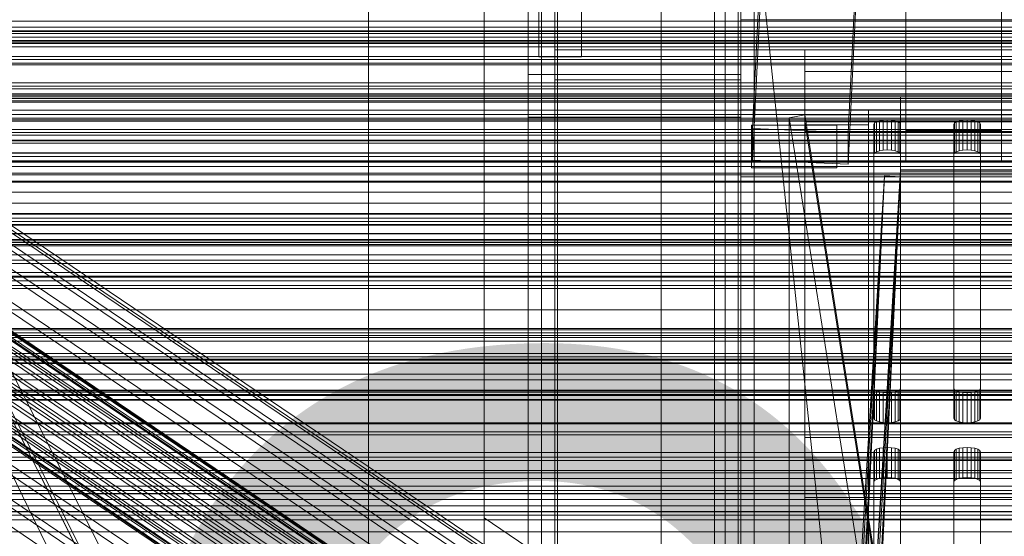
# Model space of a CAD drawing. Header units: millimetres. Extents: x -2233 to 61924, y -68080 to 6847.
# Tile 66 of 256: x -316 to -130, y -34983 to -34886. Entities that reach past the tile are written whole.
import ezdxf

# ---------------------------------------------------------------- set-up
doc = ezdxf.new("R2010")
doc.units = ezdxf.units.MM
for name, color, linetype, lineweight in [('COTAS_O', 1, 'Continuous', 0), ('COTAS_P', 1, 'Continuous', 0), ('frontal_bajante_movil', 7, 'Continuous', 0), ('frontal_briquetadora', 7, 'Continuous', 0), ('frontal_C01', 7, 'Continuous', 0), ('frontal_C02', 7, 'Continuous', 0), ('frontal_C03', 7, 'Continuous', 0), ('frontal_C05', 7, 'Continuous', 0), ('frontal_mezcladora', 7, 'Continuous', 0), ('frontal_mix-C02', 7, 'Continuous', 0), ('frontal_secador', 7, 'Continuous', 0), ('frontal_tolva-C01', 7, 'Continuous', 0)]:
    doc.layers.add(name, color=color, linetype=linetype, lineweight=lineweight)
doc.dimstyles.new('R19_100', dxfattribs={"dimtxt": 250, "dimasz": 150, "dimexe": 150, "dimexo": 80, "dimgap": 100, "dimtad": 1, "dimtih": 1, "dimtoh": 1, "dimdsep": 46, "dimcen": 0.09, "dimadec": 0, "dimazin": 0, "dimtfac": 1, "dimtdec": 4, "dimtofl": 0, "dimtmove": 0, "dimatfit": 3, "dimfxl": 1, "dimtolj": 1, "dimtzin": 0, "dimarcsym": 0})

# ---------------------------------------------------------------- blocks, each defined once
blk = doc.blocks.new('DIM_R28_48')
at = {"layer": 'COTAS_P'}
for p, q in [((-1750, -34600), (-1600, -34555)), ((2600, -34600), (2450, -34555)), ((-1750, -35500), (-1750, -34600)), ((-1750, -34600), (2600, -34600)), ((-1750, -34600), (-1600, -34645)), ((2600, -34600), (2450, -34645)), ((2600, -35500), (2600, -34600))]:
    blk.add_line(p, q, dxfattribs=at)
blk.add_text('4350 P', height=250, dxfattribs=at).set_placement((425, -34500))
blk = doc.blocks.new('DIM_R28_50')
at = {"layer": 'COTAS_P'}
for p, q in [((1705.78, -34504.95), (1551.9, -34475.9)), ((-194.22, -34704.95), (1705.78, -34504.95)), ((1705.78, -34504.95), (1561.32, -34565.4)), ((1800, -35400), (1705.78, -34504.95)), ((-194.22, -34704.95), (-49.75, -34644.49)), ((-100, -35600), (-194.22, -34704.95)), ((-194.22, -34704.95), (-40.33, -34734))]:
    blk.add_line(p, q, dxfattribs=at)
blk.add_text('1910.5 P', height=250, rotation=6.009, dxfattribs=at).set_placement((745.32, -34505.49))
blk = doc.blocks.new('DIM_R28_53')
at = {"layer": 'COTAS_P'}
for p, q in [((-150, -32300), (550, -32300)), ((550, -32300), (505, -32450)), ((550, -34900), (550, -32300)), ((550, -32300), (595, -32450)), ((550, -34900), (505, -34750)), ((550, -34900), (595, -34750)), ((-150, -34900), (550, -34900))]:
    blk.add_line(p, q, dxfattribs=at)
blk.add_text('2600 P', height=250, rotation=90, dxfattribs=at).set_placement((450, -33600))
blk = doc.blocks.new('DIM_R28_54')
at = {"layer": 'COTAS_O'}
for p, q in [((-1850, -34900), (-1850, -35600)), ((-150, -34900), (-150, -35600)), ((-1850, -35600), (-1700, -35555)), ((-150, -35600), (-300, -35555)), ((-150, -35600), (-1850, -35600)), ((-1850, -35600), (-1700, -35645)), ((-150, -35600), (-300, -35645))]:
    blk.add_line(p, q, dxfattribs=at)
blk.add_text('1700 O', height=250, rotation=180, dxfattribs=at).set_placement((-1000, -35700))
blk = doc.blocks.new('DIM_R28_55')
at = {"layer": 'COTAS_O'}
for p, q in [((-650, -33700), (50, -33700)), ((50, -33700), (5, -33850)), ((50, -34900), (50, -33700)), ((50, -33700), (95, -33850)), ((50, -34900), (5, -34750)), ((50, -34900), (95, -34750)), ((-650, -34900), (50, -34900))]:
    blk.add_line(p, q, dxfattribs=at)
blk.add_text('1200 O', height=250, rotation=90, dxfattribs=at).set_placement((-50, -34300))
blk = doc.blocks.new('DIM_R28_56')
at = {"layer": 'COTAS_O'}
for p, q in [((-650, -34200), (-500, -34155)), ((650, -34200), (500, -34155)), ((-650, -34900), (-650, -34200)), ((-650, -34200), (650, -34200)), ((-650, -34200), (-500, -34245)), ((650, -34200), (500, -34245)), ((650, -34900), (650, -34200))]:
    blk.add_line(p, q, dxfattribs=at)
blk.add_text('1300 O', height=250, dxfattribs=at).set_placement((0, -34100))
blk = doc.blocks.new('DIM_R28_58')
at = {"layer": 'COTAS_O'}
for p, q in [((-1480, -35300), (-1330, -35255)), ((490, -35300), (340, -35255)), ((-1480, -36000), (-1480, -35300)), ((-1480, -35300), (490, -35300)), ((-1480, -35300), (-1330, -35345)), ((490, -35300), (340, -35345)), ((490, -36000), (490, -35300))]:
    blk.add_line(p, q, dxfattribs=at)
blk.add_text('1970 O', height=250, dxfattribs=at).set_placement((-495, -35200))
blk = doc.blocks.new('DIM_R28_60')
at = {"layer": 'COTAS_O'}
for p, q in [((-1400, -35300), (-1250, -35255)), ((1400, -35300), (1250, -35255)), ((-1400, -36000), (-1400, -35300)), ((-1400, -35300), (1400, -35300)), ((-1400, -35300), (-1250, -35345)), ((1400, -35300), (1250, -35345)), ((1400, -36000), (1400, -35300))]:
    blk.add_line(p, q, dxfattribs=at)
blk.add_text('2800 O', height=250, dxfattribs=at).set_placement((0, -35200))
blk = doc.blocks.new('DIM_R28_61')
at = {"layer": 'COTAS_P'}
for p, q in [((-305, -34680), (395, -34680)), ((395, -34680), (350, -34830)), ((395, -36000), (395, -34680)), ((395, -34680), (440, -34830)), ((395, -36000), (350, -35850)), ((395, -36000), (440, -35850)), ((-305, -36000), (395, -36000))]:
    blk.add_line(p, q, dxfattribs=at)
blk.add_text('1320 P', height=250, rotation=90, dxfattribs=at).set_placement((295, -35340))
blk = doc.blocks.new('DIM_R28_62')
at = {"layer": 'COTAS_P'}
for p, q in [((-305, -35300), (-155, -35255)), ((345, -35300), (195, -35255)), ((-305, -36000), (-305, -35300)), ((-305, -35300), (345, -35300)), ((-305, -35300), (-155, -35345)), ((345, -35300), (195, -35345)), ((345, -36000), (345, -35300))]:
    blk.add_line(p, q, dxfattribs=at)
blk.add_text('650 P', height=250, dxfattribs=at).set_placement((20, -35200))

msp = doc.modelspace()

# ---------------------------------------------------------------- linework, layer by layer
at = {"layer": 'frontal_bajante_movil'}
for p, q in [((-195, -35227.232), (-195, -34680)), ((-183, -34680), (-183, -35227.232)), ((-180, -35227.232), (-180, -34680)), ((-195, -34682.819), (-195, -35230.051)), ((-183, -35230.051), (-183, -34682.819)), ((-215, -35355.689), (-215, -34808.457)), ((-185, -34808.457), (-185, -35355.689)), ((-183, -35356.81), (-183, -34809.578)), ((-180, -34809.578), (-180, -35356.81)), ((-180, -34885.505), (-180, -34810.919)), ((-183, -34891.143), (-183, -34816.557)), ((-180, -34816.557), (-180, -34891.143)), ((-183, -34819.376), (-183, -34893.962)), ((-215, -34846.045), (-215, -35393.277)), ((-185, -35393.277), (-185, -34846.045)), ((-220, -34881.262), (-220, -34895.821)), ((-220, -34903.821), (-220, -34881.262)), ((-180, -34895.821), (-180, -34881.262)), ((-180, -34881.262), (-180, -34903.821)), ((220, -34885.505), (-180, -34885.505)), ((-180, -34885.505), (-180, -34891.143)), ((-180, -34885.505), (-180, -35159.121)), ((-215, -34891.143), (-180, -34891.143)), ((-215, -35164.759), (-215, -34891.143)), ((-215, -34896.781), (-215, -34891.143)), ((223, -34891.143), (-183, -34891.143)), ((-183, -34891.143), (-183, -34893.962)), ((-180, -34891.143), (220, -34891.143)), ((-180, -35164.759), (-180, -34891.143)), ((-180, -34891.143), (-168, -34891.143)), ((-180, -34902.42), (-180, -34891.143)), ((-180, -34891.143), (-180, -34896.781)), ((-168, -34891.143), (-168, -35164.759)), ((-168, -34891.143), (-168, -34902.42)), ((-168, -34891.143), (208, -34891.143)), ((-168, -34895.247), (-168, -34891.143)), ((-183, -34893.962), (223, -34893.962)), ((-220, -34895.821), (-220, -34903.821)), ((-220, -34895.821), (-180, -34895.821)), ((-180, -34903.821), (-180, -34895.821)), ((208, -34895.247), (-168, -34895.247)), ((-168, -34895.247), (-168, -34906.524)), ((-215, -34896.781), (-215, -35170.397)), ((-180, -34896.781), (-215, -34896.781)), ((-180, -35170.397), (-180, -34896.781)), ((-180, -34902.42), (-180, -35176.036)), ((-168, -34902.42), (-180, -34902.42)), ((-168, -35176.036), (-168, -34902.42)), ((-168, -34902.42), (-168, -34906.524)), ((208, -34902.42), (-168, -34902.42)), ((-168, -34902.42), (-156, -34902.42)), ((-168, -34905.239), (-168, -34902.42)), ((-156, -34902.42), (-156, -35176.036)), ((-156, -34902.42), (-156, -34905.239)), ((-220, -34903.821), (-180, -34903.821)), ((-220, -35775), (-220, -34903.821)), ((-180, -35775), (-180, -34903.821)), ((-170.939, -34903.924), (-168, -34903.359)), ((-170.939, -34903.924), (-170.939, -35177.54)), ((-82.939, -35460.565), (-170.939, -34903.924)), ((-168, -34903.359), (-80, -35460)), ((-168, -35176.975), (-168, -34903.359)), ((-168, -34903.359), (208, -34903.359)), ((-168, -34903.359), (-168, -34904.675)), ((208, -34904.675), (-168, -34904.675)), ((-168, -34904.675), (-80, -35461.315)), ((-155, -34905.171), (-154.878, -34904.907)), ((-154.878, -34904.907), (-154.523, -34904.669)), ((-154.878, -34910.545), (-154.878, -34904.907)), ((-154.523, -34904.669), (-153.969, -34904.479)), ((-154.523, -34910.307), (-154.523, -34904.669)), ((-153.969, -34904.479), (-153.273, -34904.358)), ((-153.969, -34910.118), (-153.969, -34904.479)), ((-153.273, -34904.358), (-152.5, -34904.316)), ((-153.273, -34909.996), (-153.273, -34904.358)), ((-152.5, -34904.316), (-151.727, -34904.358)), ((-152.5, -34909.954), (-152.5, -34904.316)), ((-151.727, -34904.358), (-151.031, -34904.479)), ((-151.727, -34909.996), (-151.727, -34904.358)), ((-151.031, -34904.479), (-150.477, -34904.669)), ((-151.031, -34910.118), (-151.031, -34904.479)), ((-150.477, -34904.669), (-150.122, -34904.907)), ((-150.477, -34910.307), (-150.477, -34904.669)), ((-150.122, -34904.907), (-150, -34905.171)), ((-150.122, -34910.545), (-150.122, -34904.907)), ((-140, -34905.171), (-139.878, -34904.907)), ((-139.878, -34904.907), (-139.523, -34904.669)), ((-139.878, -34910.545), (-139.878, -34904.907)), ((-139.523, -34904.669), (-138.969, -34904.479)), ((-139.523, -34910.307), (-139.523, -34904.669)), ((-138.969, -34904.479), (-138.273, -34904.358)), ((-138.969, -34910.118), (-138.969, -34904.479)), ((-138.273, -34904.358), (-137.5, -34904.316)), ((-138.273, -34909.996), (-138.273, -34904.358)), ((-137.5, -34904.316), (-136.727, -34904.358)), ((-137.5, -34909.954), (-137.5, -34904.316)), ((-136.727, -34904.358), (-136.031, -34904.479)), ((-136.727, -34909.996), (-136.727, -34904.358)), ((-136.031, -34904.479), (-135.477, -34904.669)), ((-136.031, -34910.118), (-136.031, -34904.479)), ((-135.477, -34904.669), (-135.122, -34904.907)), ((-135.477, -34910.307), (-135.477, -34904.669)), ((-135.122, -34904.907), (-135, -34905.171)), ((-135.122, -34910.545), (-135.122, -34904.907)), ((-178, -34905.332), (-162, -34905.332)), ((-178, -34905.332), (-178, -34913.332)), ((-168, -34905.239), (-168, -35178.855)), ((-156, -34905.239), (-168, -34905.239)), ((-168, -34906.524), (208, -34906.524)), ((-162, -34905.332), (-162, -34913.332)), ((-156, -35178.855), (-156, -34905.239)), ((-155, -34954.764), (-155, -34905.171)), ((-155, -34905.171), (-155, -34910.809)), ((-150, -34905.171), (-150, -34954.764)), ((-150, -34910.809), (-150, -34905.171)), ((-140, -34954.764), (-140, -34905.171)), ((-140, -34905.171), (-140, -34910.809)), ((-135, -34905.171), (-135, -34954.764)), ((-135, -34910.809), (-135, -34905.171)), ((-154.878, -34910.545), (-155, -34910.809)), ((-154.523, -34910.307), (-154.878, -34910.545)), ((-153.969, -34910.118), (-154.523, -34910.307)), ((-153.273, -34909.996), (-153.969, -34910.118)), ((-152.5, -34909.954), (-153.273, -34909.996)), ((-151.727, -34909.996), (-152.5, -34909.954)), ((-151.031, -34910.118), (-151.727, -34909.996)), ((-150.477, -34910.307), (-151.031, -34910.118)), ((-150.122, -34910.545), (-150.477, -34910.307)), ((-150, -34910.809), (-150.122, -34910.545)), ((-139.878, -34910.545), (-140, -34910.809)), ((-139.523, -34910.307), (-139.878, -34910.545)), ((-138.969, -34910.118), (-139.523, -34910.307)), ((-138.273, -34909.996), (-138.969, -34910.118)), ((-137.5, -34909.954), (-138.273, -34909.996)), ((-136.727, -34909.996), (-137.5, -34909.954)), ((-136.031, -34910.118), (-136.727, -34909.996)), ((-135.477, -34910.307), (-136.031, -34910.118)), ((-135.122, -34910.545), (-135.477, -34910.307)), ((-135, -34910.809), (-135.122, -34910.545)), ((-155, -34910.809), (-155, -34960.402)), ((-150, -34960.402), (-150, -34910.809)), ((-140, -34910.809), (-140, -34960.402)), ((-135, -34960.402), (-135, -34910.809)), ((-178, -34913.332), (-162, -34913.332)), ((-154.878, -34955.028), (-155, -34954.764)), ((-155, -34960.402), (-155, -34954.764)), ((-154.523, -34955.267), (-154.878, -34955.028)), ((-154.878, -34960.666), (-154.878, -34955.028)), ((-150.122, -34955.028), (-150.477, -34955.267)), ((-150, -34954.764), (-150.122, -34955.028)), ((-150.122, -34960.666), (-150.122, -34955.028)), ((-150, -34960.402), (-150, -34954.764)), ((-139.878, -34955.028), (-140, -34954.764)), ((-140, -34960.402), (-140, -34954.764)), ((-139.523, -34955.267), (-139.878, -34955.028)), ((-139.878, -34960.666), (-139.878, -34955.028)), ((-135.122, -34955.028), (-135.477, -34955.267)), ((-135, -34954.764), (-135.122, -34955.028)), ((-135.122, -34960.666), (-135.122, -34955.028)), ((-135, -34960.402), (-135, -34954.764)), ((-153.969, -34955.456), (-154.523, -34955.267)), ((-154.523, -34960.905), (-154.523, -34955.267)), ((-153.273, -34955.577), (-153.969, -34955.456)), ((-153.969, -34961.094), (-153.969, -34955.456)), ((-152.5, -34955.619), (-153.273, -34955.577)), ((-153.273, -34961.215), (-153.273, -34955.577)), ((-151.727, -34955.577), (-152.5, -34955.619)), ((-152.5, -34961.257), (-152.5, -34955.619)), ((-151.031, -34955.456), (-151.727, -34955.577)), ((-151.727, -34961.215), (-151.727, -34955.577)), ((-150.477, -34955.267), (-151.031, -34955.456)), ((-151.031, -34961.094), (-151.031, -34955.456)), ((-150.477, -34960.905), (-150.477, -34955.267)), ((-138.969, -34955.456), (-139.523, -34955.267)), ((-139.523, -34960.905), (-139.523, -34955.267)), ((-138.273, -34955.577), (-138.969, -34955.456)), ((-138.969, -34961.094), (-138.969, -34955.456)), ((-137.5, -34955.619), (-138.273, -34955.577)), ((-138.273, -34961.215), (-138.273, -34955.577)), ((-136.727, -34955.577), (-137.5, -34955.619)), ((-137.5, -34961.257), (-137.5, -34955.619)), ((-136.031, -34955.456), (-136.727, -34955.577)), ((-136.727, -34961.215), (-136.727, -34955.577)), ((-135.477, -34955.267), (-136.031, -34955.456)), ((-136.031, -34961.094), (-136.031, -34955.456)), ((-135.477, -34960.905), (-135.477, -34955.267)), ((-155, -34960.402), (-154.878, -34960.666)), ((-154.878, -34960.666), (-154.523, -34960.905)), ((-150.477, -34960.905), (-150.122, -34960.666)), ((-150.122, -34960.666), (-150, -34960.402)), ((-140, -34960.402), (-139.878, -34960.666)), ((-139.878, -34960.666), (-139.523, -34960.905)), ((-135.477, -34960.905), (-135.122, -34960.666)), ((-135.122, -34960.666), (-135, -34960.402)), ((-154.523, -34960.905), (-153.969, -34961.094)), ((-153.969, -34961.094), (-153.273, -34961.215)), ((-153.273, -34961.215), (-152.5, -34961.257)), ((-152.5, -34961.257), (-151.727, -34961.215)), ((-151.727, -34961.215), (-151.031, -34961.094)), ((-151.031, -34961.094), (-150.477, -34960.905)), ((-139.523, -34960.905), (-138.969, -34961.094)), ((-138.969, -34961.094), (-138.273, -34961.215)), ((-138.273, -34961.215), (-137.5, -34961.257)), ((-137.5, -34961.257), (-136.727, -34961.215)), ((-136.727, -34961.215), (-136.031, -34961.094)), ((-136.031, -34961.094), (-135.477, -34960.905)), ((-168, -34963.993), (208, -34963.993)), ((-168, -34968.098), (-168, -34963.993)), ((-168, -34975.27), (-168, -34963.993)), ((-154.523, -34966.232), (-153.969, -34966.043)), ((-153.969, -34966.043), (-153.273, -34965.922)), ((-153.969, -34971.681), (-153.969, -34966.043)), ((-153.273, -34965.922), (-152.5, -34965.88)), ((-153.273, -34971.56), (-153.273, -34965.922)), ((-152.5, -34965.88), (-151.727, -34965.922)), ((-152.5, -34971.518), (-152.5, -34965.88)), ((-151.727, -34965.922), (-151.031, -34966.043)), ((-151.727, -34971.56), (-151.727, -34965.922)), ((-151.031, -34966.043), (-150.477, -34966.232)), ((-151.031, -34971.681), (-151.031, -34966.043)), ((-139.523, -34966.232), (-138.969, -34966.043)), ((-138.969, -34966.043), (-138.273, -34965.922)), ((-138.969, -34971.681), (-138.969, -34966.043)), ((-138.273, -34965.922), (-137.5, -34965.88)), ((-138.273, -34971.56), (-138.273, -34965.922)), ((-137.5, -34965.88), (-136.727, -34965.922)), ((-137.5, -34971.518), (-137.5, -34965.88)), ((-136.727, -34965.922), (-136.031, -34966.043)), ((-136.727, -34971.56), (-136.727, -34965.922)), ((-136.031, -34966.043), (-135.477, -34966.232)), ((-136.031, -34971.681), (-136.031, -34966.043)), ((-155, -34966.735), (-154.878, -34966.471)), ((-155, -35016.328), (-155, -34966.735)), ((-155, -34966.735), (-155, -34972.373)), ((-154.878, -34966.471), (-154.523, -34966.232)), ((-154.878, -34972.109), (-154.878, -34966.471)), ((-154.523, -34971.87), (-154.523, -34966.232)), ((-150.477, -34966.232), (-150.122, -34966.471)), ((-150.477, -34971.87), (-150.477, -34966.232)), ((-150.122, -34966.471), (-150, -34966.735)), ((-150.122, -34972.109), (-150.122, -34966.471)), ((-150, -34966.735), (-150, -35016.328)), ((-150, -34972.373), (-150, -34966.735)), ((-140, -34966.735), (-139.878, -34966.471)), ((-140, -35016.328), (-140, -34966.735)), ((-140, -34966.735), (-140, -34972.373)), ((-139.878, -34966.471), (-139.523, -34966.232)), ((-139.878, -34972.109), (-139.878, -34966.471)), ((-139.523, -34971.87), (-139.523, -34966.232)), ((-135.477, -34966.232), (-135.122, -34966.471)), ((-135.477, -34971.87), (-135.477, -34966.232)), ((-135.122, -34966.471), (-135, -34966.735)), ((-135.122, -34972.109), (-135.122, -34966.471)), ((-135, -34966.735), (-135, -35016.328)), ((-135, -34972.373), (-135, -34966.735)), ((208, -34968.098), (-168, -34968.098)), ((-168, -34968.098), (-168, -34979.374)), ((-153.969, -34971.681), (-154.523, -34971.87)), ((-153.273, -34971.56), (-153.969, -34971.681)), ((-152.5, -34971.518), (-153.273, -34971.56)), ((-151.727, -34971.56), (-152.5, -34971.518)), ((-151.031, -34971.681), (-151.727, -34971.56)), ((-150.477, -34971.87), (-151.031, -34971.681)), ((-138.969, -34971.681), (-139.523, -34971.87)), ((-138.273, -34971.56), (-138.969, -34971.681)), ((-137.5, -34971.518), (-138.273, -34971.56)), ((-136.727, -34971.56), (-137.5, -34971.518)), ((-136.031, -34971.681), (-136.727, -34971.56)), ((-135.477, -34971.87), (-136.031, -34971.681)), ((-154.878, -34972.109), (-155, -34972.373)), ((-155, -34972.373), (-155, -35021.966)), ((-154.523, -34971.87), (-154.878, -34972.109)), ((-150.122, -34972.109), (-150.477, -34971.87)), ((-150, -34972.373), (-150.122, -34972.109)), ((-150, -35021.966), (-150, -34972.373)), ((-139.878, -34972.109), (-140, -34972.373)), ((-140, -34972.373), (-140, -35021.966)), ((-139.523, -34971.87), (-139.878, -34972.109)), ((-135.122, -34972.109), (-135.477, -34971.87)), ((-135, -34972.373), (-135.122, -34972.109)), ((-135, -35021.966), (-135, -34972.373)), ((-168, -34975.27), (-168, -34979.374)), ((208, -34975.27), (-168, -34975.27)), ((-168, -34979.374), (208, -34979.374))]:
    msp.add_line(p, q, dxfattribs=at)
at = {"layer": 'frontal_briquetadora'}
for p, q in [((-490, -34940), (340, -34940)), ((-490, -34940), (490, -34940)), ((-1330, -34950), (340, -34950))]:
    msp.add_line(p, q, dxfattribs=at)
at = {"layer": 'frontal_C01'}
for p, q in [((-250, -33373.251), (-250, -35948.844)), ((-250, -35953.656), (-250, -33378.064)), ((-228.298, -34716.493), (-228.298, -34979.106)), ((-228.298, -34984.887), (-228.298, -34722.274)), ((425, -34886.916), (-425, -34886.916)), ((-425, -34898.471), (425, -34898.471)), ((-332.629, -34915.086), (-148.32, -35039.42)), ((-331.181, -34914.736), (-146.872, -35039.071)), ((-330.692, -34915.826), (-146.383, -35040.161)), ((-334.938, -34916.851), (-150.629, -35041.185)), ((-356.348, -34919.176), (-142.549, -35063.404)), ((-355.53, -34918.55), (-141.731, -35062.779)), ((-355.022, -34919.683), (-141.224, -35063.911)), ((-355.017, -34918.427), (-141.218, -35062.655)), ((-354.844, -34918.813), (-141.045, -35063.041)), ((-337.95, -34919.911), (-153.641, -35044.246)), ((-331.197, -34918.281), (-146.887, -35042.616)), ((-358.659, -34921.73), (-144.861, -35065.958)), ((-357.415, -34920.26), (-143.617, -35064.489)), ((-355.541, -34920.977), (-141.742, -35065.205)), ((-146.196, -35067.712), (-359.995, -34923.484)), ((-356.363, -34922.608), (-142.565, -35066.836)), ((-332.659, -34921.934), (-148.35, -35046.269)), ((-361.332, -34925.404), (-147.533, -35069.632)), ((-357.434, -34924.463), (-143.635, -35068.691)), ((-341.461, -34924.058), (-157.152, -35048.393)), ((-358.68, -34926.417), (-144.881, -35070.646)), ((-334.981, -34926.536), (-150.672, -35050.87)), ((-362.578, -34927.358), (-148.779, -35071.586)), ((-360.017, -34928.337), (-146.218, -35072.565)), ((-160.922, -35053.344), (-345.231, -34929.009)), ((-364.471, -34930.844), (-150.672, -35075.072)), ((-363.648, -34929.214), (-149.85, -35073.442)), ((-361.352, -34930.091), (-147.554, -35074.32)), ((-364.989, -34932.138), (-151.191, -35076.367)), ((-363.664, -34932.645), (-149.865, -35076.873)), ((-362.596, -34931.561), (-148.798, -35075.789)), ((-338.003, -34931.772), (-153.694, -35056.107)), ((-365.168, -34933.008), (-151.369, -35077.237)), ((-364.995, -34933.394), (-151.196, -35077.623)), ((-364.482, -34933.271), (-150.683, -35077.499)), ((-349.002, -34934.427), (-164.693, -35058.762)), ((-341.52, -34937.288), (-157.211, -35061.622)), ((-352.519, -34939.942), (-168.21, -35064.277)), ((-345.291, -34942.706), (-160.982, -35067.04)), ((-355.541, -34945.179), (-171.232, -35069.514)), ((-349.061, -34947.657), (-164.752, -35071.991)), ((-357.863, -34949.781), (-173.554, -35074.116)), ((-352.572, -34951.804), (-168.263, -35076.138)), ((-355.584, -34954.864), (-171.275, -35079.199)), ((-130, -35045.418), (-228.298, -34979.106)), ((-228.298, -34979.106), (-228.298, -35241.719)), ((-228.298, -34979.106), (-228.298, -34984.887))]:
    msp.add_line(p, q, dxfattribs=at)
at = {"layer": 'frontal_C02'}
for p, q in [((-250, -32921.727), (-250, -35767.183)), ((-250, -35771.953), (-250, -32926.497)), ((-228.298, -34746.19), (-228.298, -35036.685)), ((-228.298, -35042.415), (-228.298, -34751.921)), ((-177.811, -34905.918), (-174.943, -34846.652)), ((-156.962, -34847.445), (-159.83, -34906.711)), ((-177.811, -34911.88), (-174.943, -34852.614)), ((-159.83, -34912.673), (-156.962, -34853.407)), ((-149, -34906.313), (-149, -34860.876)), ((-131, -34860.876), (-131, -34906.313)), ((-149, -34912.274), (-149, -34866.837)), ((-131, -34912.274), (-131, -34866.837)), ((-425, -34900.768), (425, -34900.768)), ((-159.83, -34906.711), (-177.811, -34905.918)), ((-177.811, -34905.918), (-177.811, -34911.88)), ((-159.83, -34912.673), (-159.83, -34906.711)), ((-131, -34906.313), (-149, -34906.313)), ((-149, -34906.313), (-149, -34912.274)), ((-131, -34912.274), (-131, -34906.313)), ((425, -34912.223), (-425, -34912.223)), ((-177.811, -34911.88), (-159.83, -34912.673)), ((-149, -34912.274), (-131, -34912.274)), ((425, -34915.909), (-425, -34915.909)), ((-425, -34927.364), (425, -34927.364)), ((-450, -34949.495), (450, -34949.495)), ((450, -34961.417), (-450, -34961.417))]:
    msp.add_line(p, q, dxfattribs=at)
at = {"layer": 'frontal_C03'}
for p, q in [((1250, -34885.8), (-1250, -34885.8)), ((1250, -34888.107), (-1250, -34888.107)), ((1250, -34888.761), (-1250, -34888.761)), ((1250, -34889.642), (-1250, -34889.642)), ((1250, -34899.448), (-1250, -34899.448)), ((1250, -34900.33), (-1250, -34900.33)), ((1250, -34900.983), (-1250, -34900.983)), ((1250, -34903.291), (-1250, -34903.291)), ((-1250, -34904.348), (1250, -34904.348)), ((1250, -34907.2), (-1250, -34907.2)), ((1250, -34908.257), (-1250, -34908.257)), ((1250, -34910.565), (-1250, -34910.565)), ((1250, -34911.218), (-1250, -34911.218)), ((1250, -34912.1), (-1250, -34912.1)), ((1250, -34921.906), (-1250, -34921.906)), ((1250, -34922.787), (-1250, -34922.787)), ((1250, -34923.441), (-1250, -34923.441)), ((1250, -34925.748), (-1250, -34925.748)), ((-1250, -34926.806), (1250, -34926.806)), ((1250, -34929.658), (-1250, -34929.658)), ((1250, -34930.715), (-1250, -34930.715)), ((1250, -34933.022), (-1250, -34933.022)), ((1250, -34933.676), (-1250, -34933.676)), ((1250, -34934.557), (-1250, -34934.557)), ((1250, -34944.364), (-1250, -34944.364)), ((1250, -34945.245), (-1250, -34945.245)), ((1250, -34945.898), (-1250, -34945.898)), ((1250, -34948.206), (-1250, -34948.206)), ((-1250, -34949.263), (1250, -34949.263)), ((1530, -34950.129), (-1530, -34950.129)), ((1250, -34952.115), (-1250, -34952.115)), ((1250, -34953.173), (-1250, -34953.173)), ((1530, -34955.129), (-1530, -34955.129)), ((1270, -34955.96), (-1270, -34955.96)), ((-1270, -34956.859), (1270, -34956.859)), ((1250, -34955.48), (-1250, -34955.48)), ((1250, -34956.134), (-1250, -34956.134)), ((1250, -34957.015), (-1250, -34957.015)), ((-1500, -34961.228), (1500, -34961.228)), ((1250, -34966.821), (-1250, -34966.821)), ((1250, -34967.703), (-1250, -34967.703)), ((1250, -34968.356), (-1250, -34968.356)), ((1500, -34970.211), (-1500, -34970.211)), ((1250, -34970.664), (-1250, -34970.664)), ((-1250, -34971.721), (1250, -34971.721)), ((-1250, -34973.155), (1250, -34973.155)), ((-1250, -34973.953), (1250, -34973.953)), ((-1250, -34974.537), (1250, -34974.537)), ((1250, -34974.573), (-1250, -34974.573)), ((1250, -34975.63), (-1250, -34975.63)), ((-1250, -34976.875), (1250, -34976.875)), ((1250, -34977.938), (-1250, -34977.938)), ((-1250, -34978.004), (1250, -34978.004)), ((1250, -34978.591), (-1250, -34978.591)), ((1250, -34979.473), (-1250, -34979.473)), ((-1250, -34981.724), (1250, -34981.724))]:
    msp.add_line(p, q, dxfattribs=at)
at = {"layer": 'frontal_C05'}
for p, q in [((-217.5, -35992), (-217.5, -34800)), ((-214.5, -34800), (-214.5, -35992)), ((-180.5, -34800), (-180.5, -35992)), ((-177.5, -35992), (-177.5, -34800)), ((-250, -34992), (-250, -34803.5)), ((-215, -34992), (-215, -34803.5)), ((-218, -34892.5), (-218, -34810.5)), ((-210, -34892.5), (-210, -34810.5)), ((-218, -34892.5), (-210, -34892.5))]:
    msp.add_line(p, q, dxfattribs=at)
at = {"layer": 'frontal_mezcladora'}
for p, q in [((-180, -34915), (-180, -34885)), ((-750, -34900), (750, -34900)), ((-600, -34900), (600, -34900)), ((-750, -34910.5), (750, -34910.5)), ((-180, -34915), (180, -34915))]:
    msp.add_line(p, q, dxfattribs=at)
at = {"layer": 'frontal_mix-C02'}
for p, q in [((-170, -35240.004), (-150, -34913.701)), ((-150, -34913.937), (-170, -35329.168)), ((-150, -34913.701), (150, -34913.701)), ((-150, -34913.701), (-150, -34915)), ((150, -34913.937), (-150, -34913.937)), ((-150, -34915), (-150, -34913.937)), ((-150, -34915), (-170, -35241.303)), ((-170, -35330.23), (-150, -34915)), ((-152.997, -34914.856), (-157.997, -35012.661)), ((-157.997, -35018.663), (-152.997, -34914.856)), ((-152.996, -34914.847), (-157.996, -35002.425)), ((-157.996, -35012.652), (-152.996, -34914.847)), ((-152.995, -34914.829), (-157.995, -34996.405)), ((-157.995, -35002.407), (-152.995, -34914.829)), ((-150, -34915), (-155, -35018.808)), ((-155, -35012.805), (-150, -34915)), ((-155, -35002.578), (-150, -34915)), ((-155, -34996.576), (-150, -34915)), ((-150, -34915), (-152.997, -34914.856)), ((-150, -34915), (-152.996, -34914.847)), ((-150, -34915), (-152.995, -34914.829)), ((150, -34915), (-150, -34915))]:
    msp.add_line(p, q, dxfattribs=at)
at = {"layer": 'frontal_secador'}
for p, q in [((-1250, -34887.588), (1250, -34887.588)), ((1250, -34887.611), (-1250, -34887.611)), ((1250, -34887.728), (-1250, -34887.728)), ((-1250, -34889.387), (1250, -34889.387)), ((1250, -34889.918), (-1250, -34889.918)), ((-1250, -34890), (1250, -34890)), ((1250, -34890.588), (-1250, -34890.588)), ((1250, -34892.387), (-1250, -34892.387)), ((1250, -34893), (-1250, -34893)), ((-1250, -34893.65), (1250, -34893.65)), ((-1250, -34894), (1250, -34894)), ((1250, -34897.382), (-1250, -34897.382)), ((1250, -34898), (-1250, -34898)), ((1250, -34899.689), (-1250, -34899.689)), ((1250, -34902.485), (-1250, -34902.485)), ((1250, -34904), (-1250, -34904)), ((1250, -34904.545), (-1250, -34904.545)), ((1250, -34906.144), (-1250, -34906.144)), ((1250, -34906.709), (-1250, -34906.709)), ((-1250, -34908.142), (1250, -34908.142)), ((1250, -34908.686), (-1250, -34908.686)), ((1320, -34912), (-1320, -34912)), ((1320, -34912.273), (-1320, -34912.273)), ((1250, -34912), (-1250, -34912)), ((1320, -34913.072), (-1320, -34913.072)), ((1320, -34914.343), (-1320, -34914.343)), ((1320, -34916), (-1320, -34916)), ((1250, -34914.651), (-1250, -34914.651)), ((1250, -34915.859), (-1250, -34915.859)), ((1320, -34917.929), (-1320, -34917.929)), ((-1320, -34920), (1320, -34920)), ((-1250, -34920), (1250, -34920)), ((1320, -34922.071), (-1320, -34922.071)), ((1320, -34924), (-1320, -34924)), ((1250, -34924.141), (-1250, -34924.141)), ((1320, -34925.657), (-1320, -34925.657)), ((1320, -34926.928), (-1320, -34926.928)), ((1250, -34927.285), (-1250, -34927.285)), ((1320, -34927.727), (-1320, -34927.727)), ((1320, -34928), (-1320, -34928)), ((1250, -34928), (-1250, -34928)), ((1250, -34931.314), (-1250, -34931.314)), ((1250, -34933.856), (-1250, -34933.856)), ((1250, -34935.455), (-1250, -34935.455)), ((1250, -34936), (-1250, -34936)), ((1360, -34943.5), (-1360, -34943.5)), ((1250, -34943.75), (-1250, -34943.75)), ((1360, -34944.863), (-1360, -34944.863)), ((1360, -34948.859), (-1360, -34948.859)), ((1360, -34955.216), (-1360, -34955.216)), ((1360, -34963.5), (-1360, -34963.5)), ((1250, -34962.924), (-1250, -34962.924)), ((1360, -34973.147), (-1360, -34973.147))]:
    msp.add_line(p, q, dxfattribs=at)
at = {"layer": 'frontal_tolva-C01'}
for p, q in [((-225, -35141.614), (-600, -34398.619)), ((-600, -34400), (-225, -35142.996)), ((-225, -35142.996), (-367.5, -34860.657)), ((-363.919, -34858.884), (-221.419, -35141.223)), ((-221.419, -35166.948), (-363.919, -34874.834)), ((-363.877, -34874.92), (-221.377, -35167.034))]:
    msp.add_line(p, q, dxfattribs=at)

# ---------------------------------------------------------------- dimensions: what is measured, and where the dimension line sits
at = {"layer": 'COTAS_O'}
for p1, p2, distance, picture, middle in [((-650, -34900), (-650, -33700), -700, 'DIM_R28_55', (50, -34300)), ((-650, -34900), (650, -34900), 700, 'DIM_R28_56', (0, -34200)), ((-150, -34900), (-1850, -34900), 700, 'DIM_R28_54', (-1000, -35600)), ((-1480, -36000), (490, -36000), 700, 'DIM_R28_58', (-495, -35300)), ((-1400, -36000), (1400, -36000), 700, 'DIM_R28_60', (0, -35300))]:
    dim = msp.add_aligned_dim(p1=p1, p2=p2, distance=distance, text='<> O', dimstyle='R19_100', dxfattribs=at)
    dim.commit()
    dim.dimension.update_dxf_attribs({"geometry": picture, "text_midpoint": middle})
at = {"layer": 'COTAS_P'}
for p1, p2, distance, picture, middle in [((-150, -34900), (-150, -32300), -700, 'DIM_R28_53', (550, -33600)), ((-100, -35600), (1800, -35400), 900, 'DIM_R28_50', (755.784, -34604.945)), ((-1750, -35500), (2600, -35500), 900, 'DIM_R28_48', (425, -34600)), ((-305, -36000), (-305, -34680), -700, 'DIM_R28_61', (395, -35340)), ((-305, -36000), (345, -36000), 700, 'DIM_R28_62', (20, -35300))]:
    dim = msp.add_aligned_dim(p1=p1, p2=p2, distance=distance, text='<> P', dimstyle='R19_100', dxfattribs=at)
    dim.commit()
    dim.dimension.update_dxf_attribs({"geometry": picture, "text_midpoint": middle})

doc.saveas('drawing.dxf')
